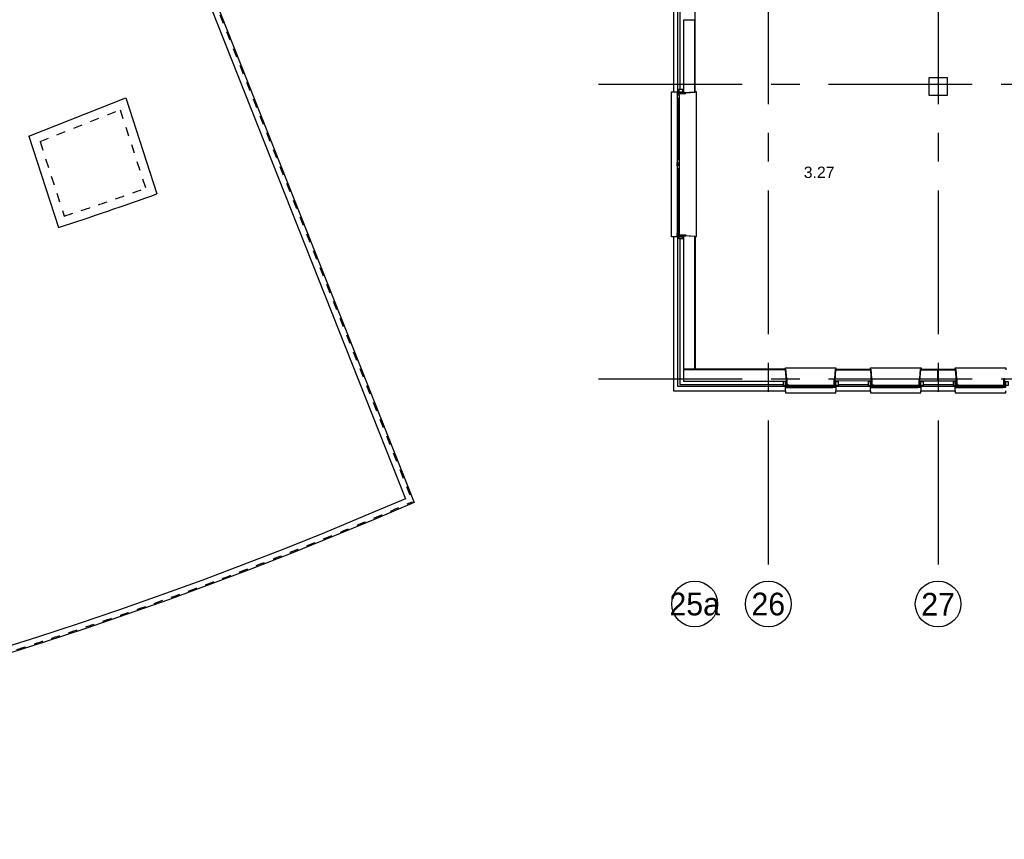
# Model space of a CAD drawing. Header units: millimetres. Extents: x -3528 to 120637, y -30575 to 25397.
# Tile 8 of 24: x 77218 to 98962, y -30575 to -12485. Entities that reach past the tile are written whole.
import ezdxf
from ezdxf.enums import TextEntityAlignment as Align

# ---------------------------------------------------------------- set-up
doc = ezdxf.new("R2010")
doc.units = ezdxf.units.MM
doc.header["$LTSCALE"] = 100
doc.header["$MEASUREMENT"] = 0
doc.linetypes.add('CENTER', pattern=[50.8, 31.75, -6.35, 6.35, -6.35])
doc.linetypes.add('TEGELS', pattern=[4, 2, -2])
doc.layers.get('0').update_dxf_attribs({"linetype": 'CONTINUOUS'})
for name, color, linetype in [('AL21----_BUITENWAND', 3, 'CONTINUOUS'), ('AL27----_DAKEN', 8, 'CONTINUOUS'), ('AL28----_CONSTRUCTIES', 4, 'CONTINUOUS'), ('AL31----_BUITENKOZIJN', 1, 'CONTINUOUS'), ('AL42----_PLEISTERWERK', 8, 'CONTINUOUS'), ('BL$7----_STRAMIEN', 8, 'CONTINUOUS'), ('BL$8----_RUIMTENUMMER', 2, 'CONTINUOUS')]:
    doc.layers.add(name, color=color, linetype=linetype)
doc.styles.add('02_100', font='B-GBP.shx', dxfattribs={"height": 250})
doc.styles.add('03_200', font='B-GBP.shx', dxfattribs={"height": 700})
doc.styles.get("Standard").update_dxf_attribs({"font": 'arial.ttf'})

# ---------------------------------------------------------------- blocks, each defined once
blk = doc.blocks.new('PH31-010')
at = {"color": 0, "linetype": 'ByBlock', "lineweight": -2}
for p, q in [((20, -95), (20, 55)), ((37, 55), (20, 55)), ((40, 52), (37, 55)), ((40, -95), (40, 52)), ((3160, 52), (3163, 55)), ((3160, -95), (3160, 52)), ((3163, 55), (3180, 55)), ((3180, -95), (3180, 55)), ((0, -128), (0, -10)), ((17, -10), (0, -10)), ((0, -128), (20, -128)), ((20, -13), (17, -10)), ((20, -128), (20, -13)), ((20, -95), (27, -95)), ((29, -98), (29, -97)), ((32, -97), (29, -97)), ((67, -140), (3133, -140)), ((72, -95), (3128, -95)), ((147, -140), (147, -95)), ((1496, -140), (1496, -95)), ((1704, -140), (1704, -95)), ((3168, -97), (3171, -97)), ((3171, -98), (3171, -97)), ((3180, -95), (3173, -95)), ((3180, -13), (3183, -10)), ((3180, -128), (3180, -13)), ((3200, -128), (3180, -128)), ((3183, -10), (3200, -10)), ((3200, -128), (3200, -10))]:
    blk.add_line(p, q, dxfattribs=at)
for points in [[(0, -98), (0, -10), (-50, -10), (-50, -98)], [(37, -138), (37, -122), (35, -122), (35, -138)], [(49, -138), (49, -122), (51, -122), (51, -138)], [(160, -110), (147, -110), (147, -130), (160, -130)], [(1483, -110), (1496, -110), (1496, -130), (1483, -130)], [(1594, -138), (1594, -122), (1592, -122), (1592, -138)], [(1606, -138), (1606, -122), (1608, -122), (1608, -138)], [(1717, -110), (1704, -110), (1704, -130), (1717, -130)], [(3121, -110), (3138, -110), (3138, -130), (3121, -130)], [(3151, -138), (3151, -122), (3149, -122), (3149, -138)], [(3163, -138), (3163, -122), (3165, -122), (3165, -138)], [(3200, -98), (3200, -10), (3250, -10), (3250, -98)]]:
    blk.add_lwpolyline(points, close=True, dxfattribs=at)
for points in [[(7, -135), (7, -140)], [(7, -135), (10, -135), (10, -137), (9, -137)], [(7, -140), (79, -140)], [(9, -137), (9, -138)], [(9, -138), (32, -138)], [(79, -95), (27, -95)], [(27, -95), (27, -100)], [(27, -100), (30, -100), (30, -98), (29, -98)], [(32, -122), (32, -97)], [(32, -122), (32, -127)], [(32, -127), (35, -127), (35, -125), (34, -125)], [(32, -135), (32, -138)], [(32, -135), (35, -135), (35, -137), (34, -137)], [(34, -120), (34, -97)], [(52, -97), (34, -97)], [(34, -120), (52, -120)], [(34, -122), (34, -125)], [(34, -122), (52, -122)], [(34, -137), (34, -138)], [(34, -138), (52, -138)], [(54, -127), (51, -127), (51, -125), (52, -125)], [(54, -135), (51, -135), (51, -137), (52, -137)], [(52, -120), (52, -97)], [(52, -122), (52, -125)], [(52, -137), (52, -138)], [(54, -122), (54, -97)], [(77, -97), (54, -97)], [(54, -122), (54, -127)], [(54, -135), (54, -138)], [(54, -138), (77, -138)], [(79, -105), (76, -105), (76, -103), (77, -103)], [(79, -135), (76, -135), (76, -137), (77, -137)], [(77, -97), (77, -103)], [(77, -137), (77, -138)], [(79, -95), (79, -105)], [(79, -135), (79, -140)], [(1496, -105), (147, -105), (147, -135), (1496, -135)], [(1496, -110), (160, -110)], [(160, -130), (1496, -130)], [(1564, -95), (1616, -95)], [(1564, -95), (1564, -105)], [(1564, -105), (1567, -105), (1567, -103), (1566, -103)], [(1564, -135), (1564, -140)], [(1564, -135), (1567, -135), (1567, -137), (1566, -137)], [(1636, -140), (1564, -140)], [(1566, -97), (1566, -103)], [(1566, -97), (1589, -97)], [(1566, -137), (1566, -138)], [(1589, -138), (1566, -138)], [(1589, -122), (1589, -97)], [(1589, -122), (1589, -127)], [(1589, -127), (1592, -127), (1592, -125), (1591, -125)], [(1589, -135), (1589, -138)], [(1589, -135), (1592, -135), (1592, -137), (1591, -137)], [(1591, -97), (1609, -97)], [(1591, -120), (1591, -97)], [(1609, -120), (1591, -120)], [(1609, -122), (1591, -122)], [(1591, -122), (1591, -125)], [(1591, -137), (1591, -138)], [(1609, -138), (1591, -138)], [(1611, -127), (1608, -127), (1608, -125), (1609, -125)], [(1611, -135), (1608, -135), (1608, -137), (1609, -137)], [(1609, -120), (1609, -97)], [(1609, -122), (1609, -125)], [(1609, -137), (1609, -138)], [(1634, -97), (1611, -97)], [(1611, -122), (1611, -97)], [(1611, -122), (1611, -127)], [(1611, -135), (1611, -138)], [(1634, -138), (1611, -138)], [(1636, -105), (1633, -105), (1633, -103), (1634, -103)], [(1636, -135), (1633, -135), (1633, -137), (1634, -137)], [(1634, -97), (1634, -103)], [(1634, -137), (1634, -138)], [(1636, -95), (1636, -105)], [(1636, -135), (1636, -140)], [(1704, -135), (3138, -135), (3138, -105), (1704, -105)], [(3133, -110), (1704, -110)], [(1704, -130), (3133, -130)], [(3121, -95), (3173, -95)], [(3121, -95), (3121, -105)], [(3121, -105), (3124, -105), (3124, -103), (3123, -103)], [(3121, -135), (3121, -140)], [(3121, -135), (3124, -135), (3124, -137), (3123, -137)], [(3193, -140), (3121, -140)], [(3123, -97), (3123, -103)], [(3123, -97), (3146, -97)], [(3123, -137), (3123, -138)], [(3146, -138), (3123, -138)], [(3146, -122), (3146, -97)], [(3146, -122), (3146, -127)], [(3146, -127), (3149, -127), (3149, -125), (3148, -125)], [(3146, -135), (3146, -138)], [(3146, -135), (3149, -135), (3149, -137), (3148, -137)], [(3148, -97), (3166, -97)], [(3148, -120), (3148, -97)], [(3166, -120), (3148, -120)], [(3166, -122), (3148, -122)], [(3148, -122), (3148, -125)], [(3148, -137), (3148, -138)], [(3166, -138), (3148, -138)], [(3168, -127), (3165, -127), (3165, -125), (3166, -125)], [(3168, -135), (3165, -135), (3165, -137), (3166, -137)], [(3166, -120), (3166, -97)], [(3166, -122), (3166, -125)], [(3166, -137), (3166, -138)], [(3168, -122), (3168, -97)], [(3168, -122), (3168, -127)], [(3168, -135), (3168, -138)], [(3191, -138), (3168, -138)], [(3173, -100), (3170, -100), (3170, -98), (3171, -98)], [(3173, -95), (3173, -100)], [(3193, -135), (3190, -135), (3190, -137), (3191, -137)], [(3191, -137), (3191, -138)], [(3193, -135), (3193, -140)]]:
    blk.add_lwpolyline(points, dxfattribs=at)
at = {"color": 0, "linetype": 'ByBlock', "lineweight": -2, "style": '02_100', "flags": 8}
blk.add_attdef('MERK', text='', height=160, dxfattribs=at).set_placement((2342, -518), align=Align.CENTER)
blk = doc.blocks.new('PH31-002')
at = {"color": 0, "linetype": 'ByBlock', "lineweight": -2}
for p, q in [((20, -95), (20, 55)), ((37, 55), (20, 55)), ((40, 52), (37, 55)), ((40, -95), (40, 52)), ((1075, 52), (1078, 55)), ((1075, -95), (1075, 52)), ((1078, 55), (1095, 55)), ((1095, -95), (1095, 55)), ((0, -128), (0, -10)), ((17, -10), (0, -10)), ((0, -128), (20, -128)), ((20, -13), (17, -10)), ((20, -128), (20, -13)), ((20, -95), (32, -95)), ((32, -97), (29, -97)), ((29, -98), (29, -97)), ((67, -140), (1048, -140)), ((72, -95), (1043, -95)), ((1095, -95), (1083, -95)), ((1083, -97), (1086, -97)), ((1086, -98), (1086, -97)), ((1095, -13), (1098, -10)), ((1095, -128), (1095, -13)), ((1115, -128), (1095, -128)), ((1098, -10), (1115, -10)), ((1115, -128), (1115, -10))]:
    blk.add_line(p, q, dxfattribs=at)
for points in [[(0, -98), (0, -10), (-50, -10), (-50, -98)], [(37, -138), (37, -122), (35, -122), (35, -138)], [(49, -138), (49, -122), (51, -122), (51, -138)], [(61, -135), (1053, -135), (1053, -105), (61, -105)], [(78, -110), (61, -110), (61, -130), (78, -130)], [(1037, -110), (1053, -110), (1053, -130), (1037, -130)], [(1066, -138), (1066, -122), (1064, -122), (1064, -138)], [(1078, -138), (1078, -122), (1080, -122), (1080, -138)], [(1115, -98), (1115, -10), (1165, -10), (1165, -98)]]:
    blk.add_lwpolyline(points, close=True, dxfattribs=at)
for points in [[(7, -135), (10, -135), (10, -137), (9, -137)], [(7, -135), (7, -140)], [(7, -140), (79, -140)], [(9, -137), (9, -138)], [(9, -138), (32, -138)], [(27, -95), (27, -100)], [(79, -95), (27, -95)], [(27, -100), (30, -100), (30, -98), (29, -98)], [(32, -122), (32, -97)], [(32, -122), (32, -127)], [(32, -127), (35, -127), (35, -125), (34, -125)], [(32, -135), (35, -135), (35, -137), (34, -137)], [(32, -135), (32, -138)], [(52, -97), (34, -97)], [(34, -120), (34, -97)], [(34, -120), (52, -120)], [(34, -122), (52, -122)], [(34, -122), (34, -125)], [(34, -137), (34, -138)], [(34, -138), (52, -138)], [(54, -127), (51, -127), (51, -125), (52, -125)], [(54, -135), (51, -135), (51, -137), (52, -137)], [(52, -120), (52, -97)], [(52, -122), (52, -125)], [(52, -137), (52, -138)], [(77, -97), (54, -97)], [(54, -122), (54, -97)], [(54, -122), (54, -127)], [(54, -135), (54, -138)], [(54, -138), (77, -138)], [(79, -105), (76, -105), (76, -103), (77, -103)], [(79, -135), (76, -135), (76, -137), (77, -137)], [(77, -97), (77, -103)], [(77, -137), (77, -138)], [(1048, -110), (78, -110)], [(78, -130), (1048, -130)], [(79, -95), (79, -105)], [(79, -135), (79, -140)], [(1036, -95), (1036, -105)], [(1036, -95), (1088, -95)], [(1036, -105), (1039, -105), (1039, -103), (1038, -103)], [(1036, -135), (1039, -135), (1039, -137), (1038, -137)], [(1036, -135), (1036, -140)], [(1108, -140), (1036, -140)], [(1038, -97), (1061, -97)], [(1038, -97), (1038, -103)], [(1038, -137), (1038, -138)], [(1061, -138), (1038, -138)], [(1061, -122), (1061, -97)], [(1061, -122), (1061, -127)], [(1061, -127), (1064, -127), (1064, -125), (1063, -125)], [(1061, -135), (1064, -135), (1064, -137), (1063, -137)], [(1061, -135), (1061, -138)], [(1063, -120), (1063, -97)], [(1063, -97), (1081, -97)], [(1081, -120), (1063, -120)], [(1063, -122), (1063, -125)], [(1081, -122), (1063, -122)], [(1063, -137), (1063, -138)], [(1081, -138), (1063, -138)], [(1083, -127), (1080, -127), (1080, -125), (1081, -125)], [(1083, -135), (1080, -135), (1080, -137), (1081, -137)], [(1081, -120), (1081, -97)], [(1081, -122), (1081, -125)], [(1081, -137), (1081, -138)], [(1083, -122), (1083, -97)], [(1083, -122), (1083, -127)], [(1083, -135), (1083, -138)], [(1106, -138), (1083, -138)], [(1088, -100), (1085, -100), (1085, -98), (1086, -98)], [(1088, -95), (1088, -100)], [(1108, -135), (1105, -135), (1105, -137), (1106, -137)], [(1106, -137), (1106, -138)], [(1108, -135), (1108, -140)]]:
    blk.add_lwpolyline(points, dxfattribs=at)
at = {"color": 0, "linetype": 'ByBlock', "lineweight": -2, "style": '02_100', "flags": 8}
blk.add_attdef('MERK', text='', height=160, dxfattribs=at).set_placement((308, -387), align=Align.CENTER)

msp = doc.modelspace()

# ---------------------------------------------------------------- linework, layer by layer
at = {"layer": 'AL21----_BUITENWAND'}
for p, q in [((91795, -10975), (91795, -14025)), ((77419, -15059), (79561, -14211)), ((79561, -14211), (80249, -16328)), ((77419, -15059), (78073, -17073)), ((91795, -17311), (91795, -20540)), ((91795, -20540), (94080, -20540)), ((95295, -20540), (95955, -20540)), ((97170, -20540), (97830, -20540))]:
    msp.add_line(p, q, dxfattribs=at)
at = {"layer": 'AL21----_BUITENWAND', "linetype": 'TEGELS'}
for p, q in [((77667, -15176), (79437, -14475)), ((79437, -14475), (79999, -16206)), ((77667, -15176), (78201, -16821))]:
    msp.add_line(p, q, dxfattribs=at)
at = {"layer": 'AL21----_BUITENWAND'}
for points in [[(91655, -10895), (91655, -14075), (91755, -14075), (91755, -10895)], [(91875, -12495), (91875, -14095), (92125, -14075), (92125, -12495)], [(91755, -17275), (91655, -17275), (91655, -20680), (94130, -20680), (94130, -20580), (91755, -20580), (91755, -17275)], [(91875, -20190), (92125, -20190), (92125, -17269), (91875, -17255)], [(96025, -20460), (95225, -20459), (95245, -20210), (96005, -20210)], [(97490, -20460), (97100, -20460), (97120, -20210), (97490, -20210)], [(95245, -20680), (96005, -20680), (96005, -20580), (95245, -20580)], [(97120, -20680), (97880, -20680), (97880, -20580), (97120, -20580)]]:
    msp.add_lwpolyline(points, close=True, dxfattribs=at)
at = {"layer": 'AL21----_BUITENWAND', "linetype": 'TEGELS'}
msp.add_lwpolyline([(78199, -16821, 0.006677), (79999, -16206, 0.006677)], format="xyb", dxfattribs=at)
at = {"layer": 'AL21----_BUITENWAND'}
msp.add_lwpolyline([(78073, -17073, 0.008051), (80249, -16328, 0.006677)], format="xyb", dxfattribs=at)
for points in [[(91875, -20210), (91875, -20460), (94150, -20460), (94130, -20210), (91875, -20210)], [(97510, -20460), (97510, -20210), (97880, -20210), (97900, -20460), (97510, -20460)]]:
    msp.add_lwpolyline(points, dxfattribs=at)
at = {"layer": 'AL27----_DAKEN'}
for points in [[(76451, -9514, 0.028082), (79089, -7945, 0.009122), (79734, -7493), (85929, -23139, -0.17338), (25490, -27139, -0.060896)], [(76521, -9647, 0.02808), (79173, -8069, 0.006898), (79665, -7727), (85736, -23059, -0.172965), (25530, -26995, -0.060225)]]:
    msp.add_lwpolyline(points, format="xyb", dxfattribs=at)
at = {"layer": 'AL27----_DAKEN', "linetype": 'TEGELS'}
msp.add_lwpolyline([(76465, -9541, 0.028082), (79106, -7969, 0.008674), (79720, -7540), (79720, -7540), (85890, -23123, -0.173297), (25498, -27111, -0.060762)], format="xyb", dxfattribs=at)
at = {"layer": 'AL28----_CONSTRUCTIES'}
msp.add_lwpolyline([(97300, -13760), (97700, -13760), (97700, -14160), (97300, -14160), (97300, -13760)], dxfattribs=at)
at = {"layer": 'AL31----_BUITENKOZIJN'}
for points in [[(91655, -17275), (91615, -17275), (91615, -14075), (91655, -14075)], [(92125, -17269), (92165, -17269), (92165, -14075), (92125, -14075)], [(94130, -20210), (94130, -20170), (95245, -20170), (95245, -20210)], [(96005, -20210), (96005, -20170), (97125, -20170), (97125, -20210)], [(97880, -20210), (97880, -20170), (98995, -20170), (98995, -20210)], [(94130, -20680), (94130, -20720), (95245, -20720), (95245, -20680)], [(96005, -20680), (96005, -20720), (97120, -20720), (97120, -20680)], [(97880, -20680), (97880, -20720), (98995, -20720), (98995, -20680)]]:
    msp.add_lwpolyline(points, dxfattribs=at)
at = {"layer": 'AL42----_PLEISTERWERK'}
for points in [[(91930, -14101), (92135, -14084), (92135, -11310)], [(91930, -17248), (92135, -17260), (92135, -20200)], [(94156, -20405), (94139, -20200), (92135, -20200)], [(95219, -20405), (95236, -20200), (96014, -20200), (96031, -20405)], [(97094, -20405), (97111, -20200), (97889, -20200), (97906, -20405)]]:
    msp.add_lwpolyline(points, dxfattribs=at)
at = {"layer": 'BL$7----_STRAMIEN', "linetype": 'CENTER'}
for p, q in [((93750, 24388), (93750, -24827)), ((97500, 24388), (97500, -24827)), ((90000, -13910), (119628, -13910)), ((90000, -20410), (119628, -20410))]:
    msp.add_line(p, q, dxfattribs=at)
at = {"layer": 'BL$7----_STRAMIEN', "linetype": 'Continuous'}
for centre in [(92125, -25382), (93750, -25382), (97500, -25382)]:
    msp.add_circle(centre, 505, dxfattribs=at)

# ---------------------------------------------------------------- block references
at = {"layer": 'AL31----_BUITENKOZIJN', "rotation": 270}
msp.add_blockref('PH31-010', (91875, -14075), dxfattribs=at)
at = {"layer": 'AL31----_BUITENKOZIJN'}
for p in [(94130, -20460), (96005, -20460), (97880, -20460)]:
    msp.add_blockref('PH31-002', p, dxfattribs=at)

# ---------------------------------------------------------------- texts
at = {"layer": 'BL$7----_STRAMIEN', "style": '03_200'}
for s, p in [('25a', (92125, -25382)), ('26', (93750, -25382)), ('27', (97500, -25382))]:
    msp.add_text(s, height=500, dxfattribs=at).set_placement(p, align=Align.MIDDLE)
at = {"layer": 'BL$8----_RUIMTENUMMER', "color": 2, "insert": (94873, -15855), "char_height": 250, "attachment_point": 5}
msp.add_mtext_dynamic_manual_height_columns('3.27', width=0.614, gutter_width=1, heights=[0.0399], dxfattribs=at)

doc.saveas('drawing.dxf')
